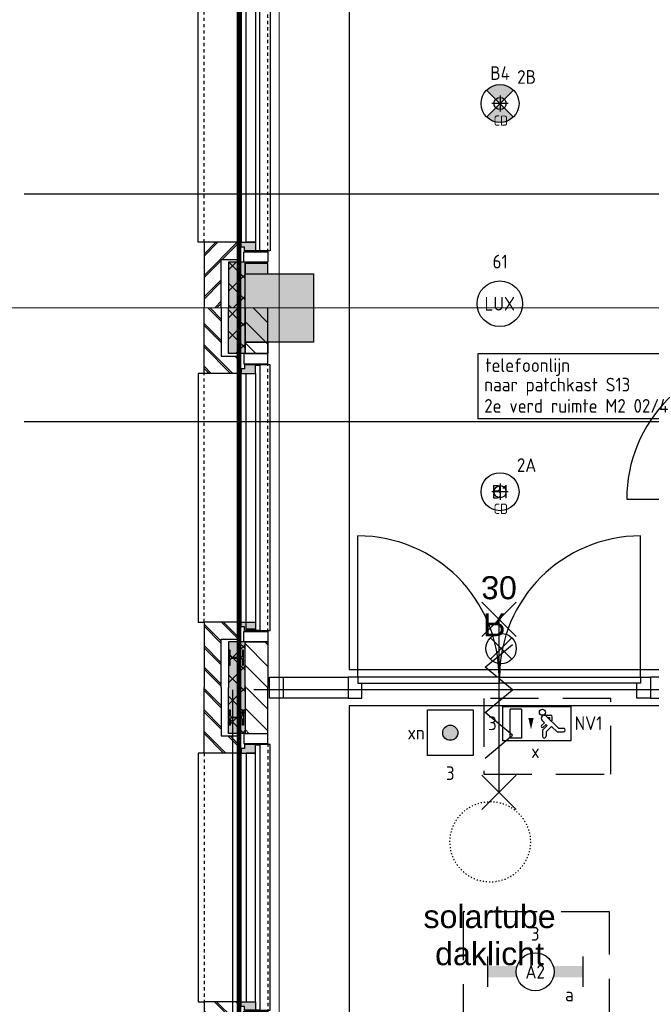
# Model space of a CAD drawing. Header units: millimetres. Extents: x -38032 to 104346, y -31182 to 78566.
# Tile 34 of 213: x 8339 to 12502, y 18488 to 24971. Entities that reach past the tile are written whole.
import ezdxf
from ezdxf.enums import TextEntityAlignment as Align

# ---------------------------------------------------------------- set-up
doc = ezdxf.new("R2010")
doc.units = ezdxf.units.MM
doc.header["$LTSCALE"] = 100
doc.set_wipeout_variables(frame=1)
for name, pattern in [('HIDDEN2', [4.7625, 3.175, -1.5875]), ('PHANTOM', [63.5, 31.75, -6.35, 6.35, -6.35, 6.35, -6.35]), ('STYLE_01', [0.41664, 0.20828, -0.20836]), ('STYLE_05', [0.20828, 0.069425, -0.138855]), ('STYLE_11', [5, 3.888855, -0.416718, 0.277786, -0.416641]), ('STYLE_14', [0.369094, 0.246063, -0.123031])]:
    doc.linetypes.add(name, pattern=pattern)
for name, color, linetype in [('AL$1A---_ALGEMEEN', 8, 'Continuous'), ('AL------_MAATV', 200, 'Continuous'), ('AL------_SPARING', 2, 'Continuous'), ('AM$1A---_ARCERING', 8, 'Continuous'), ('AT$1A---_TEKST100', 8, 'Continuous'), ('BOUWKUNDIG', 8, 'Continuous'), ('EB6511--_ATTRIB', 2, 'Continuous'), ('EL6311--', 3, 'Continuous'), ('EL6311--_meetgegevens LUX-waarden', 3, 'Continuous'), ('el6311--nv', 7, 'Continuous'), ('EL6350--', 3, 'Continuous'), ('EL6441--', 3, 'Continuous'), ('EL6511--', 3, 'Continuous'), ('Kastenscheiding', 4, 'PHANTOM'), ('LICHT_TEXT018', 1, 'Continuous'), ('versterkte strook', 7, 'Continuous'), ('wieland dozen', 3, 'Continuous')]:
    doc.layers.add(name, color=color, linetype=linetype)
doc.layers.add('stramien', color=1, linetype='Continuous', lineweight=9)
doc.styles.add('Arial', font='ARIAL.TTF')
doc.styles.add('BURO-018', font='iso.shx', dxfattribs={"height": 90})
doc.styles.get("Standard").update_dxf_attribs({"font": 'iso.shx'})
pattern_1 = [(135, (0, 0), (70.7107, 70.7107), []), (45, (299.34, -299.34), (70.7107, -70.7107), [])]
pattern_2 = [(45, (0, 0), (70.7107, -70.7107), []), (45, (7.07, -7.07), (70.7107, -70.7107), [])]
pattern_3 = [(45, (0, 0), (70.7107, -70.7107), [])]

# ---------------------------------------------------------------- blocks, each defined once
blk = doc.blocks.new('1115C2J')
at = {"color": 0, "linetype": 'Continuous'}
for p, q in [((-4.5, 5.5), (4.5, 5.5)), ((-4.5, 1), (-4.5, 5.5)), ((4.5, 1), (4.5, 5.5)), ((-2.68, 4.35), (-3.52, 4.35)), ((-1.94, 3.61), (-2.68, 4.35)), ((-1.24, 4.31), (-1.94, 3.61)), ((-1.37, 3.5), (-0.76, 4.11)), ((-1.24, 4.31), (-1.24, 4.91)), ((-0.76, 4.11), (-0.76, 4.91)), ((2, 5.15), (3.5, 5.15)), ((2, 1.35), (2, 5.15)), ((3.5, 5.15), (3.5, 1.35)), ((-2.88, 3.87), (-3.52, 3.87)), ((-1.27, 2.26), (-2.88, 3.87)), ((-1.94, 2.93), (-2.04, 2.83)), ((-2.04, 2.83), (-2.04, 2.34)), ((-1.71, 2.7), (-1.72, 2.7)), ((-1.72, 2.7), (-1.72, 2.46)), ((-1.23, 3.35), (-1.37, 3.5)), ((-0.87, 3.71), (-1.23, 3.35)), ((-0.65, 3.49), (-1.01, 3.13)), ((-0.71, 2.83), (-1.01, 3.13)), ((-0.99, 2.14), (-1.84, 2.14)), ((-1.47, 2.46), (-1.72, 2.46)), ((2, 1.35), (3.5, 1.35)), ((4.5, 1), (-4.5, 1))]:
    blk.add_line(p, q, dxfattribs=at)
blk.add_lwpolyline([(0.75, 4, 0, 0.7, 0), (0.75, 2.5, 0.7, 0.7, 0)], format="xyseb", dxfattribs=at)
blk.add_circle((-0.76, 1.75), 0.4, dxfattribs=at)
for centre, radius, start, end in [((-3.52, 4.11), 0.24, 90, 270), ((-1, 4.91), 0.24, 0, 180), ((-0.99, 2.54), 0.4, 225, 45), ((-0.76, 3.6), 0.16, 315, 135), ((-1.84, 2.34), 0.2, 180, 270)]:
    blk.add_arc(centre, radius, start, end, dxfattribs=at)
at = {"color": 0, "linetype": 'Continuous', "style": 'BURO-018'}
for tag, p in [('E_GKAST', (0, 15.17)), ('E_GROEP', (0, 12.17)), ('E_SGROEP', (4.5, 12.17)), ('E_ARMCODE', (0, 8))]:
    blk.add_attdef(tag, text='', height=1.8, dxfattribs=at).set_placement(p, align=Align.MIDDLE)
at = {"layer": 'EL6350--', "color": 1, "style": 'BURO-018'}
blk.add_text('x', height=1.8, dxfattribs=at).set_placement((-0.38, 6.53))
blk = doc.blocks.new('1115B3A')
at = {"color": 0, "linetype": 'Continuous'}
blk.add_circle((0, 0), 2.5, dxfattribs=at)
at = {"color": 0, "linetype": 'Continuous', "style": 'BURO-018'}
for tag, p in [('E_GKAST', (0, 8)), ('E_GROEP', (0, 5)), ('E_SGROEP', (4.5, 5)), ('E_ARMCODE', (0, 0)), ('E_SLET', (4.5, -1))]:
    blk.add_attdef(tag, text='', height=1.8, dxfattribs=at).set_placement(p, align=Align.MIDDLE)
blk = doc.blocks.new('E00018')
at = {"color": 0, "linetype": 'Continuous'}
for p, q in [((-1.77, -1.77), (1.77, 1.77)), ((1.77, -1.77), (-1.77, 1.77))]:
    blk.add_line(p, q, dxfattribs=at)
at = {"color": 0, "linetype": 'Continuous', "const_width": 2.5}
for points in [[(-0.88, 0.88, -0.198912), (0, 1.25, -0.198912), (0.88, 0.88, -1)], [(-0.88, -0.88, 0.198912), (0, -1.25, 0.198912), (0.88, -0.88, 1)]]:
    blk.add_lwpolyline(points, format="xyb", dxfattribs=at)
blk = doc.blocks.new('1115B3A-NO1')
at = {"color": 0, "linetype": 'Continuous'}
blk.add_circle((0, 0), 2.5, dxfattribs=at)
at = {"color": 0, "zscale": 100}
blk.add_blockref('E00018', (0, 0), dxfattribs=at)
at = {"color": 0, "linetype": 'Continuous', "style": 'BURO-018'}
for tag, p in [('E_GKAST', (0, 8)), ('E_GROEP', (0, 5)), ('E_SGROEP', (4.5, 5)), ('E_ARMCODE', (0, 0)), ('E_SLET', (4.5, -1))]:
    blk.add_attdef(tag, text='', height=1.8, dxfattribs=at).set_placement(p, align=Align.MIDDLE)
blk = doc.blocks.new('1115B6630')
at = {"color": 0}
for p, q in [((-6.3, 2), (-6.3, -2)), ((6.3, 2), (6.3, -2))]:
    blk.add_line(p, q, dxfattribs=at)
at = {"color": 0, "linetype": 'Continuous'}
blk.add_circle((0, 0), 2.5, dxfattribs=at)
at = {"color": 0}
for points in [[(-2.5, 0.75), (-6.3, 0.75), (-2.5, -0.75), (-6.3, -0.75)], [(2.5, 0.75), (6.3, 0.75), (2.5, -0.75), (6.3, -0.75)]]:
    blk.add_solid(points, dxfattribs=at)
at = {"color": 0, "linetype": 'Continuous', "style": 'BURO-018'}
for tag, p in [('E_GKAST', (0, 8)), ('E_GROEP', (0, 5)), ('E_SGROEP', (4.5, 5)), ('E_ARMCODE', (0, 0)), ('E_SLET', (4.5, -3))]:
    blk.add_attdef(tag, text='', height=1.8, dxfattribs=at).set_placement(p, align=Align.MIDDLE)
blk = doc.blocks.new('E00024')
at = {"color": 0, "linetype": 'Continuous'}
for p, q in [((-1.41, 1.59), (1.41, 4.41)), ((-1.41, 4.41), (1.41, 1.59))]:
    blk.add_line(p, q, dxfattribs=at)
blk.add_circle((0, 3), 2, dxfattribs=at)
at = {"color": 0, "linetype": 'Continuous', "style": 'BURO-018'}
blk.add_attdef('E_TEXT1', text='', height=1.8, dxfattribs=at).set_placement((0, 7.5), align=Align.MIDDLE)
at = {"color": 0, "linetype": 'Continuous', "style": 'BURO-018', "flags": 1}
blk.add_attdef('E_MATCODE', (0, 0), '', height=1.8, dxfattribs=at)
blk = doc.blocks.new('Centraaldoos')
at = {"color": 1, "linetype": 'Continuous'}
for p, q in [((-2, 0), (2, 0)), ((0, -2), (0, 2))]:
    blk.add_line(p, q, dxfattribs=at)
at = {"color": 0, "linetype": 'Continuous'}
blk.add_circle((0, 0), 1.5, dxfattribs=at)
at = {"color": 0, "linetype": 'Continuous', "style": 'BURO-018'}
blk.add_attdef('AL_POSNR', text='', height=1.8, dxfattribs=at).set_placement((0, 3), align=Align.CENTER)
at = {"color": 0, "linetype": 'Continuous', "style": 'BURO-018', "flags": 1}
blk.add_attdef('AL_OMS', (0, 0), '', height=1.8, dxfattribs=at)
at = {"layer": 'AL------_MAATV', "style": 'BURO-018'}
blk.add_text('CD', height=2.531, rotation=180, dxfattribs=at).set_placement((1.61, 5.48))
blk = doc.blocks.new('1x4p')
blk.add_hatch(color=0).paths.add_polyline_path([(1, 0, 1), (-1, 0, 1)])
at = {"color": 0}
for p, q in [((-3, -3), (-3, 3)), ((-3, 3), (3, 3)), ((3, 3), (3, -3)), ((3, -3), (-3, -3))]:
    blk.add_line(p, q, dxfattribs=at)
blk.add_circle((0, 0), 1, dxfattribs=at)
at = {"color": 0, "linetype": 'Continuous', "style": 'BURO-018'}
for tag, p in [('E_GKAST', (0, 8)), ('E_GROEP', (0, 5)), ('E_SGROEP', (4.5, 5)), ('E_SLET1', (-4.5, 2)), ('E_SLET2', (4.5, 2))]:
    blk.add_attdef(tag, text='', height=1.8, dxfattribs=at).set_placement(p, align=Align.MIDDLE)
at = {"color": 0, "linetype": 'Continuous', "style": 'BURO-018', "flags": 1}
blk.add_attdef('E_MATCODE', text='', height=1.8, dxfattribs=at).set_placement((0, 0), align=Align.MIDDLE)
blk = doc.blocks.new('zijdetail kozijn 2kops')
at = {"color": 0}
blk.add_wipeout([(-63, 420), (-130, 420), (-130, 262), (-63, 262)], dxfattribs=at).dxf.layer = 'AL$1A---_ALGEMEEN'
at = {"layer": 'AM$1A---_ARCERING', "linetype": 'Continuous', "lineweight": 0}
blk.add_hatch(color=256, dxfattribs=at).paths.add_polyline_path([(-54.2, 338), (-54.2, 366), (-56, 366), (-56, 266), (-31, 266), (-31, 243), (0, 243), (0, 338), (-22, 338)])
at = {"layer": 'AL$1A---_ALGEMEEN', "color": 0}
for points in [[(-63, 420), (-130, 420), (-130, 262), (-63, 262)], [(-54.2, 338), (-54.2, 366), (-56, 366), (-56, 266), (-31, 266), (-31, 243), (0, 243), (0, 338), (-22, 338)]]:
    blk.add_lwpolyline(points, close=True, dxfattribs=at)
blk = doc.blocks.new('31x_alu-2e-mk106a2-p')
at = {"layer": 'AM$1A---_ARCERING', "linetype": 'Continuous', "lineweight": 0}
for points in [[(-270, 1767), (-160, 1767), (-160, 2068.5), (-270, 2068.5)], [(-270, -130), (-160, -130), (-160, -431.5), (-270, -431.5)]]:
    blk.add_hatch(color=256, dxfattribs=at).paths.add_polyline_path(points)
at = {"layer": 'AM$1A---_ARCERING', "linetype": 'Continuous', "lineweight": 5}
h = blk.add_hatch(dxfattribs=at)
h.set_pattern_fill('ISOLATIE', color=256, style=0, pattern_type=2)
h.set_pattern_definition(pattern_1)
h.paths.add_polyline_path([(-270, 1767), (-160, 1767), (-160, 2068.5), (-270, 2068.5)])
h = blk.add_hatch(dxfattribs=at)
h.set_pattern_fill('ISOLATIE', color=256, style=0, pattern_type=2)
h.set_pattern_definition(pattern_1)
h.paths.add_polyline_path([(-270, -130), (-160, -130), (-160, -431.5), (-270, -431.5)])
at = {"layer": 'AL$1A---_ALGEMEEN', "color": 0}
for p, q in [((-270, 2068.5), (-270, 1767)), ((-270, -431.5), (-270, -130))]:
    blk.add_line(p, q, dxfattribs=at)
at = {"layer": 'AL$1A---_ALGEMEEN', "color": 0, "linetype": 'STYLE_01'}
blk.add_line((0, 1637), (0, 0), dxfattribs=at)
at = {"layer": 'AL$1A---_ALGEMEEN', "color": 0, "flags": 128}
for points in [[(-270, 1767), (-160, 1767), (-160, 2068.5)], [(-270, -130), (-160, -130), (-160, -431.5)]]:
    blk.add_lwpolyline(points, dxfattribs=at)
at = {"color": 0}
blk.add_wipeout([(-276, 1637), (-276, 0), (-338, 0), (-338, 1637)], dxfattribs=at).dxf.layer = 'AL$1A---_ALGEMEEN'
at = {"layer": 'AL$1A---_ALGEMEEN', "color": 0}
blk.add_lwpolyline([(-276, 1637), (-276, 0), (-338, 0), (-338, 1637)], close=True, dxfattribs=at)
at = {"layer": 'AL$1A---_ALGEMEEN', "color": 0, "xscale": -1, "rotation": 90}
blk.add_blockref('zijdetail kozijn 2kops', (0, 1637), dxfattribs=at)
at = {"layer": 'AL$1A---_ALGEMEEN', "color": 0, "linetype": 'STYLE_01'}
blk.add_line((-420, 1700), (-420, -63), dxfattribs=at)
at = {"layer": 'AL$1A---_ALGEMEEN', "color": 0}
for points in [[(-435, 1693), (-366, 1693), (-366, -56), (-435, -56)], [(-243, 1637), (40, 1637), (40, 0), (-243, 0)]]:
    blk.add_lwpolyline(points, close=True, dxfattribs=at)
at = {"color": 0}
for points in [[(-238, 1750), (-238, 1637), (0, 1637), (0, 2068.5), (-113, 2068.5), (-113, 1750)], [(-238, -113), (-238, 0), (0, 0), (0, -431.5), (-113, -431.5), (-113, -113)]]:
    blk.add_wipeout(points, dxfattribs=at).dxf.layer = 'AL$1A---_ALGEMEEN'
at = {"layer": 'AM$1A---_ARCERING', "linetype": 'Continuous', "lineweight": 5}
h = blk.add_hatch(dxfattribs=at)
h.set_pattern_fill('BAKSTEEN', color=256, style=0, pattern_type=2)
h.set_pattern_definition(pattern_2)
h.paths.add_polyline_path([(-238, 1750), (-238, 1637), (0, 1637), (0, 2068.5), (-113, 2068.5), (-113, 1750)])
h = blk.add_hatch(dxfattribs=at)
h.set_pattern_fill('BAKSTEEN', color=256, style=0, pattern_type=2)
h.set_pattern_definition(pattern_2)
h.paths.add_polyline_path([(-238, -113), (-238, 0), (0, 0), (0, -431.5), (-113, -431.5), (-113, -113)])
at = {"layer": 'AL$1A---_ALGEMEEN', "color": 0, "flags": 128}
for points in [[(-238, 1750), (-238, 1637), (0, 1637), (0, 2068.5)], [(-113, 2068.5), (-113, 1750), (-238, 1750)], [(-238, -113), (-238, 0), (0, 0), (0, -431.5)], [(-113, -431.5), (-113, -113), (-238, -113)]]:
    blk.add_lwpolyline(points, dxfattribs=at)
at = {"layer": 'AL$1A---_ALGEMEEN', "color": 0, "rotation": 90}
blk.add_blockref('zijdetail kozijn 2kops', (0, 0), dxfattribs=at)
blk = doc.blocks.new('solatube 530 gestip.')
at = {"layer": 'AL$1A---_ALGEMEEN', "color": 0, "linetype": 'STYLE_05'}
blk.add_circle((0, 0), 265, dxfattribs=at)
blk = doc.blocks.new('Group-63')
at = {"layer": 'AT$1A---_TEKST100', "insert": (-44925, -9431.9), "char_height": 151.525, "attachment_point": 2, "line_spacing_factor": 0.967741, "style": 'Arial'}
blk.add_mtext('{\\C256;\\lsolartube\\Pdaklicht}', dxfattribs=at)
blk = doc.blocks.new('Group-64')
at = {"layer": 'AL$1A---_ALGEMEEN', "color": 0}
for name, p in [('Group-63', (0, 0)), ('solatube 530 gestip.', (-44921, -9016))]:
    blk.add_blockref(name, p, dxfattribs=at)
blk = doc.blocks.new('HEA 100')
at = {"layer": 'AM$1A---_ARCERING', "linetype": 'Continuous', "lineweight": 0}
h = blk.add_hatch(color=256, dxfattribs=at)
edge = h.paths.add_edge_path()
edge.add_arc((14.5, -28), 12, 180, 270)
edge.add_line((14.5, -40), (50, -40))
edge.add_line((50, -40), (50, -48))
edge.add_line((50, -48), (-50, -48))
edge.add_line((-50, -48), (-50, -40))
edge.add_line((-50, -40), (-14.5, -40))
edge.add_arc((-14.5, -28), 12, 270, 360)
edge.add_line((-2.5, -28), (-2.5, 28))
edge.add_arc((-14.5, 28), 12, 0, 90)
edge.add_line((-14.5, 40), (-50, 40))
edge.add_line((-50, 40), (-50, 48))
edge.add_line((-50, 48), (50, 48))
edge.add_line((50, 48), (50, 40))
edge.add_line((50, 40), (14.5, 40))
edge.add_arc((14.5, 28), 12, 90, 180)
edge.add_line((2.5, 28), (2.5, -28))
at = {"layer": 'AL$1A---_ALGEMEEN', "color": 0, "flags": 128}
blk.add_lwpolyline([(2.5, -28, 0.414214), (14.5, -40), (50, -40), (50, -48), (-50, -48), (-50, -40), (-14.5, -40, 0.414214), (-2.5, -28), (-2.5, 28, 0.414214), (-14.5, 40), (-50, 40), (-50, 48), (50, 48), (50, 40), (14.5, 40, 0.414214), (2.5, 28)], format="xyb", close=True, dxfattribs=at)
blk = doc.blocks.new('31x_alu-2e-mk106a1-p')
at = {"layer": 'AM$1A---_ARCERING', "linetype": 'Continuous', "lineweight": 0}
for points in [[(-270, 1767), (-160, 1767), (-160, 2068.5), (-270, 2068.5)], [(-270, -130), (-160, -130), (-160, -431.5), (-270, -431.5)]]:
    blk.add_hatch(color=256, dxfattribs=at).paths.add_polyline_path(points)
at = {"layer": 'AM$1A---_ARCERING', "linetype": 'Continuous', "lineweight": 5}
h = blk.add_hatch(dxfattribs=at)
h.set_pattern_fill('ISOLATIE', color=256, style=0, pattern_type=2)
h.set_pattern_definition(pattern_1)
h.paths.add_polyline_path([(-270, 1767), (-160, 1767), (-160, 2068.5), (-270, 2068.5)])
h = blk.add_hatch(dxfattribs=at)
h.set_pattern_fill('ISOLATIE', color=256, style=0, pattern_type=2)
h.set_pattern_definition(pattern_1)
h.paths.add_polyline_path([(-270, -130), (-160, -130), (-160, -431.5), (-270, -431.5)])
at = {"layer": 'AL$1A---_ALGEMEEN', "color": 0}
for p, q in [((-270, 2068.5), (-270, 1767)), ((-270, -431.5), (-270, -130))]:
    blk.add_line(p, q, dxfattribs=at)
at = {"layer": 'AL$1A---_ALGEMEEN', "color": 0, "linetype": 'STYLE_01'}
blk.add_line((0, 1637), (0, 0), dxfattribs=at)
at = {"layer": 'AL$1A---_ALGEMEEN', "color": 0, "flags": 128}
for points in [[(-270, 1767), (-160, 1767), (-160, 2068.5)], [(-270, -130), (-160, -130), (-160, -431.5)]]:
    blk.add_lwpolyline(points, dxfattribs=at)
at = {"color": 0}
blk.add_wipeout([(-276, 1637), (-276, 0), (-338, 0), (-338, 1637)], dxfattribs=at).dxf.layer = 'AL$1A---_ALGEMEEN'
at = {"layer": 'AL$1A---_ALGEMEEN', "color": 0}
blk.add_lwpolyline([(-276, 1637), (-276, 0), (-338, 0), (-338, 1637)], close=True, dxfattribs=at)
at = {"layer": 'AL$1A---_ALGEMEEN', "color": 0, "xscale": -1, "rotation": 90}
blk.add_blockref('zijdetail kozijn 2kops', (0, 1637), dxfattribs=at)
at = {"layer": 'AL$1A---_ALGEMEEN', "color": 0, "linetype": 'STYLE_01'}
blk.add_line((-420, 1700), (-420, -63), dxfattribs=at)
at = {"layer": 'AL$1A---_ALGEMEEN', "color": 0}
for points in [[(-435, 1693), (-366, 1693), (-366, -56), (-435, -56)], [(-243, 1637), (40, 1637), (40, 0), (-243, 0)]]:
    blk.add_lwpolyline(points, close=True, dxfattribs=at)
at = {"color": 0}
for points in [[(-238, 1750), (-238, 1637), (0, 1637), (0, 2068.5), (-113, 2068.5), (-113, 1750)], [(-238, -113), (-238, 0), (0, 0), (0, -431.5), (-113, -431.5), (-113, -113)]]:
    blk.add_wipeout(points, dxfattribs=at).dxf.layer = 'AL$1A---_ALGEMEEN'
at = {"layer": 'AM$1A---_ARCERING', "linetype": 'Continuous', "lineweight": 5}
h = blk.add_hatch(dxfattribs=at)
h.set_pattern_fill('BAKSTEEN', color=256, style=0, pattern_type=2)
h.set_pattern_definition(pattern_2)
h.paths.add_polyline_path([(-238, 1750), (-238, 1637), (0, 1637), (0, 2068.5), (-113, 2068.5), (-113, 1750)])
h = blk.add_hatch(dxfattribs=at)
h.set_pattern_fill('BAKSTEEN', color=256, style=0, pattern_type=2)
h.set_pattern_definition(pattern_2)
h.paths.add_polyline_path([(-238, -113), (-238, 0), (0, 0), (0, -431.5), (-113, -431.5), (-113, -113)])
at = {"layer": 'AL$1A---_ALGEMEEN', "color": 0, "flags": 128}
for points in [[(-238, 1750), (-238, 1637), (0, 1637), (0, 2068.5)], [(-113, 2068.5), (-113, 1750), (-238, 1750)], [(-238, -113), (-238, 0), (0, 0), (0, -431.5)], [(-113, -431.5), (-113, -113), (-238, -113)]]:
    blk.add_lwpolyline(points, dxfattribs=at)
at = {"layer": 'AL$1A---_ALGEMEEN', "color": 0, "xscale": -1, "rotation": 90}
blk.add_blockref('HEA 100', (-212, 1872), dxfattribs=at)
at = {"layer": 'AL$1A---_ALGEMEEN', "color": 0, "rotation": 90}
blk.add_blockref('HEA 100', (-212, -235), dxfattribs=at)
at = {"color": 0}
for points in [[(-420, 2068.5), (-270, 2068.5), (-270, 2003.6), (-270, 1767), (-420, 1767), (-420, 1969.8)], [(-420, -431.5), (-270, -431.5), (-270, -366.6), (-270, -130), (-420, -130), (-420, -332.8)]]:
    blk.add_wipeout(points, dxfattribs=at).dxf.layer = 'AL$1A---_ALGEMEEN'
at = {"layer": 'AM$1A---_ARCERING', "linetype": 'Continuous', "lineweight": 5}
h = blk.add_hatch(dxfattribs=at)
h.set_pattern_fill('KALKZANDSTEEN', color=256, style=0, pattern_type=2)
h.set_pattern_definition(pattern_3)
h.paths.add_polyline_path([(-420, 2068.5), (-270, 2068.5), (-270, 2003.6), (-270, 1767), (-420, 1767), (-420, 1969.8)])
h = blk.add_hatch(dxfattribs=at)
h.set_pattern_fill('KALKZANDSTEEN', color=256, style=0, pattern_type=2)
h.set_pattern_definition(pattern_3)
h.paths.add_polyline_path([(-420, -431.5), (-270, -431.5), (-270, -366.6), (-270, -130), (-420, -130), (-420, -332.8)])
at = {"layer": 'AL$1A---_ALGEMEEN', "color": 0, "flags": 128}
for points in [[(-270, 2068.5), (-270, 2003.6), (-270, 1767), (-420, 1767), (-420, 1969.8), (-420, 2068.5)], [(-270, -431.5), (-270, -366.6), (-270, -130), (-420, -130), (-420, -332.8), (-420, -431.5)]]:
    blk.add_lwpolyline(points, dxfattribs=at)
at = {"layer": 'AL$1A---_ALGEMEEN', "color": 0, "rotation": 90}
blk.add_blockref('zijdetail kozijn 2kops', (0, 0), dxfattribs=at)
blk = doc.blocks.new('31x_alu-2e-mk106a3-p')
at = {"layer": 'AM$1A---_ARCERING', "linetype": 'Continuous', "lineweight": 0}
blk.add_hatch(color=256, dxfattribs=at).paths.add_polyline_path([(-270, -130), (-160, -130), (-160, -431.5), (-270, -431.5)])
at = {"layer": 'AM$1A---_ARCERING', "linetype": 'Continuous', "lineweight": 5}
h = blk.add_hatch(dxfattribs=at)
h.set_pattern_fill('ISOLATIE', color=256, style=0, pattern_type=2)
h.set_pattern_definition(pattern_1)
h.paths.add_polyline_path([(-270, -130), (-160, -130), (-160, -431.5), (-270, -431.5)])
at = {"layer": 'AL$1A---_ALGEMEEN', "color": 0, "linetype": 'STYLE_01'}
blk.add_line((0, 0), (0, 1637), dxfattribs=at)
at = {"layer": 'AL$1A---_ALGEMEEN', "color": 0}
blk.add_line((-270, -431.5), (-270, -130), dxfattribs=at)
at = {"layer": 'AL$1A---_ALGEMEEN', "color": 0, "flags": 128}
blk.add_lwpolyline([(-270, -130), (-160, -130), (-160, -431.5)], dxfattribs=at)
at = {"color": 0}
blk.add_wipeout([(-276, -46), (-276, 1637), (-338, 1637), (-338, -46)], dxfattribs=at).dxf.layer = 'AL$1A---_ALGEMEEN'
at = {"layer": 'AL$1A---_ALGEMEEN', "color": 0}
blk.add_lwpolyline([(-276, -46), (-276, 1637), (-338, 1637), (-338, -46)], close=True, dxfattribs=at)
at = {"layer": 'AL$1A---_ALGEMEEN', "color": 0, "xscale": -1, "rotation": 90}
blk.add_blockref('zijdetail kozijn 2kops', (0, 1637), dxfattribs=at)
at = {"layer": 'AM$1A---_ARCERING', "linetype": 'Continuous', "lineweight": 0}
blk.add_hatch(color=256, dxfattribs=at).paths.add_polyline_path([(-270, 1767), (-160, 1767), (-160, 2068.5), (-270, 2068.5)])
at = {"layer": 'AM$1A---_ARCERING', "linetype": 'Continuous', "lineweight": 5}
h = blk.add_hatch(dxfattribs=at)
h.set_pattern_fill('ISOLATIE', color=256, style=0, pattern_type=2)
h.set_pattern_definition(pattern_1)
h.paths.add_polyline_path([(-270, 1767), (-160, 1767), (-160, 2068.5), (-270, 2068.5)])
at = {"layer": 'AL$1A---_ALGEMEEN', "color": 0}
blk.add_line((-270, 2068.5), (-270, 1767), dxfattribs=at)
at = {"layer": 'AL$1A---_ALGEMEEN', "color": 0, "linetype": 'STYLE_01'}
blk.add_line((-420, -63), (-420, 1700), dxfattribs=at)
at = {"layer": 'AL$1A---_ALGEMEEN', "color": 0, "flags": 128}
blk.add_lwpolyline([(-270, 1767), (-160, 1767), (-160, 2068.5)], dxfattribs=at)
at = {"layer": 'AL$1A---_ALGEMEEN', "color": 0}
for points in [[(-435, 1693), (-366, 1693), (-366, -56), (-435, -56)], [(-243, 1637), (40, 1637), (40, 0), (-243, 0)]]:
    blk.add_lwpolyline(points, close=True, dxfattribs=at)
at = {"color": 0}
for points in [[(-238, 1750), (-238, 1637), (0, 1637), (0, 2068.5), (-113, 2068.5), (-113, 1750)], [(-238, -113), (-238, 0), (0, 0), (0, -431.5), (-113, -431.5), (-113, -113)]]:
    blk.add_wipeout(points, dxfattribs=at).dxf.layer = 'AL$1A---_ALGEMEEN'
at = {"layer": 'AM$1A---_ARCERING', "linetype": 'Continuous', "lineweight": 5}
h = blk.add_hatch(dxfattribs=at)
h.set_pattern_fill('BAKSTEEN', color=256, style=0, pattern_type=2)
h.set_pattern_definition(pattern_2)
h.paths.add_polyline_path([(-238, 1750), (-238, 1637), (0, 1637), (0, 2068.5), (-113, 2068.5), (-113, 1750)])
h = blk.add_hatch(dxfattribs=at)
h.set_pattern_fill('BAKSTEEN', color=256, style=0, pattern_type=2)
h.set_pattern_definition(pattern_2)
h.paths.add_polyline_path([(-238, -113), (-238, 0), (0, 0), (0, -431.5), (-113, -431.5), (-113, -113)])
at = {"layer": 'AL$1A---_ALGEMEEN', "color": 0, "flags": 128}
for points in [[(-238, 1750), (-238, 1637), (0, 1637), (0, 2068.5)], [(-113, 2068.5), (-113, 1750), (-238, 1750)], [(-238, -113), (-238, 0), (0, 0), (0, -431.5)], [(-113, -431.5), (-113, -113), (-238, -113)]]:
    blk.add_lwpolyline(points, dxfattribs=at)
at = {"layer": 'AL$1A---_ALGEMEEN', "color": 0, "rotation": 90}
blk.add_blockref('HEA 100', (-212, -235), dxfattribs=at)
at = {"color": 0}
for points in [[(-420, 2068.5), (-270, 2068.5), (-270, 2003.6), (-270, 1767), (-420, 1767), (-420, 1969.8)], [(-420, -431.5), (-270, -431.5), (-270, -366.6), (-270, -130), (-420, -130), (-420, -332.8)]]:
    blk.add_wipeout(points, dxfattribs=at).dxf.layer = 'AL$1A---_ALGEMEEN'
at = {"layer": 'AM$1A---_ARCERING', "linetype": 'Continuous', "lineweight": 5}
h = blk.add_hatch(dxfattribs=at)
h.set_pattern_fill('KALKZANDSTEEN', color=256, style=0, pattern_type=2)
h.set_pattern_definition(pattern_3)
h.paths.add_polyline_path([(-420, 2068.5), (-270, 2068.5), (-270, 2003.6), (-270, 1767), (-420, 1767), (-420, 1969.8)])
h = blk.add_hatch(dxfattribs=at)
h.set_pattern_fill('KALKZANDSTEEN', color=256, style=0, pattern_type=2)
h.set_pattern_definition(pattern_3)
h.paths.add_polyline_path([(-420, -431.5), (-270, -431.5), (-270, -366.6), (-270, -130), (-420, -130), (-420, -332.8)])
at = {"layer": 'AL$1A---_ALGEMEEN', "color": 0, "flags": 128}
for points in [[(-270, 2068.5), (-270, 2003.6), (-270, 1767), (-420, 1767), (-420, 1969.8), (-420, 2068.5)], [(-270, -431.5), (-270, -366.6), (-270, -130), (-420, -130), (-420, -332.8), (-420, -431.5)]]:
    blk.add_lwpolyline(points, dxfattribs=at)
at = {"layer": 'AL$1A---_ALGEMEEN', "color": 0, "rotation": 90}
blk.add_blockref('zijdetail kozijn 2kops', (0, 0), dxfattribs=at)
blk = doc.blocks.new('Group-71')
at = {"layer": 'AL$1A---_ALGEMEEN', "color": 0}
for p, q in [((-97.5, 382.003125), (127.5, 157.003125)), ((-97.5, 157.003125), (127.5, 382.003125))]:
    blk.add_line(p, q, dxfattribs=at)
at = {"layer": 'AL$1A---_ALGEMEEN', "color": 0, "flags": 1}
blk.add_attdef('B60_30', (-97.5, 157.003125), '', height=0.2, dxfattribs=at)
blk = doc.blocks.new('Group-72')
at = {"layer": 'AL$1A---_ALGEMEEN', "color": 0}
for p, q in [((-97.5, -757.809375), (127.5, -982.809375)), ((-97.5, -982.809375), (127.5, -757.809375))]:
    blk.add_line(p, q, dxfattribs=at)
at = {"layer": 'AL$1A---_ALGEMEEN', "color": 0, "flags": 1}
blk.add_attdef('B60_30', (-97.5, -982.809375), '', height=0.2, dxfattribs=at)
blk = doc.blocks.new('wbdbo 30 zelfsl')
at = {"layer": 'AL$1A---_ALGEMEEN', "color": 0}
blk.add_line((15, -870.3), (15, 269.5), dxfattribs=at)
blk.add_lwpolyline([(-75, 45.3), (105, -106.5), (-75, -256.1), (105, -405.7), (-75, -555.2), (105, -704.7)], dxfattribs=at)
for name in ['Group-71', 'Group-72']:
    blk.add_blockref(name, (0, 0), dxfattribs=at)
at = {"layer": 'AT$1A---_TEKST100', "style": 'Arial'}
for s, p in [('R ', (15, -955.7)), ('30', (15, -1199.2))]:
    blk.add_text(s, height=151.52, dxfattribs=at).set_placement(p, align=Align.BOTTOM_CENTER)
blk = doc.blocks.new('32x_hout-mk 819-p')
at = {"color": 0}
for points in [[(529.5, -139), (10.8, -139), (10.8, 0), (529.5, 0)], [(2522.5, -139), (3051.1, -139), (3051.1, 0), (2522.5, 0)]]:
    blk.add_wipeout(points, dxfattribs=at).dxf.layer = 'AL$1A---_ALGEMEEN'
at = {"layer": 'AL$1A---_ALGEMEEN', "color": 0}
for points in [[(529.5, -139), (10.8, -139), (10.8, 0), (529.5, 0)], [(2522.5, -139), (3051.1, -139), (3051.1, 0), (2522.5, 0)]]:
    blk.add_lwpolyline(points, close=True, dxfattribs=at)
at = {"color": 0}
for points in [[(10.8, 0), (100.8, 0), (100.8, -139), (10.8, -139)], [(619.5, 0), (529.5, 0), (529.5, -139), (619.5, -139)], [(2432.5, 0), (2522.5, 0), (2522.5, -139), (2432.5, -139)], [(2960.8, 0), (3050.8, 0), (3050.8, -139), (2960.8, -139)]]:
    blk.add_wipeout(points, dxfattribs=at).dxf.layer = 'AL$1A---_ALGEMEEN'
at = {"layer": 'AL$1A---_ALGEMEEN', "color": 0}
for points in [[(10.8, 0), (100.8, 0), (100.8, -139), (10.8, -139)], [(619.5, 0), (529.5, 0), (529.5, -139), (619.5, -139)], [(2432.5, 0), (2522.5, 0), (2522.5, -139), (2432.5, -139)], [(2960.8, 0), (3050.8, 0), (3050.8, -139), (2960.8, -139)]]:
    blk.add_lwpolyline(points, close=True, dxfattribs=at)
at = {"color": 0}
blk.add_wipeout([(1527.5, 0), (2457.5, 0), (2457.5, -40), (1527.5, -40)], dxfattribs=at).dxf.layer = 'AL$1A---_ALGEMEEN'
at = {"layer": 'AL$1A---_ALGEMEEN', "color": 0}
blk.add_line((2457.5, -1.1), (2457.5, 928.9), dxfattribs=at)
blk.add_lwpolyline([(1527.5, 0), (2457.5, 0), (2457.5, -40), (1527.5, -40)], close=True, dxfattribs=at)
blk.add_arc((2457.5, -1.1), 930, 90, 179.93126, dxfattribs=at)
at = {"layer": 'AL$1A---_ALGEMEEN', "color": 0, "xscale": -1, "rotation": 180}
blk.add_blockref('wbdbo 30 zelfsl', (1508.9, -490.1), dxfattribs=at)
at = {"color": 0}
blk.add_wipeout([(1524.5, 0), (594.5, 0), (594.5, -40), (1524.5, -40)], dxfattribs=at).dxf.layer = 'AL$1A---_ALGEMEEN'
at = {"layer": 'AL$1A---_ALGEMEEN', "color": 0}
blk.add_line((594.5, -1.1), (594.5, 928.9), dxfattribs=at)
blk.add_lwpolyline([(1524.5, 0), (594.5, 0), (594.5, -40), (1524.5, -40)], close=True, dxfattribs=at)
blk.add_arc((594.5, -1.1), 930, 0.06874, 90, dxfattribs=at)
blk = doc.blocks.new('kolom 450')
at = {"layer": 'AM$1A---_ARCERING', "linetype": 'Continuous', "lineweight": 0}
blk.add_hatch(color=256, dxfattribs=at).paths.add_polyline_path([(-225, 225), (225, 225), (225, -225), (-225, -225)])
at = {"layer": 'AL$1A---_ALGEMEEN', "color": 0}
blk.add_lwpolyline([(-225, 225), (225, 225), (225, -225), (-225, -225)], close=True, dxfattribs=at)
blk = doc.blocks.new('V_gg2000')
at = {"layer": 'AL$1A---_ALGEMEEN', "color": 0}
blk.add_lwpolyline([(-1000, 0), (1000, 0), (1000, -25), (-1000, -25)], close=True, dxfattribs=at)
blk = doc.blocks.new('A0FRONT1160')
at = {"layer": 'AL$1A---_ALGEMEEN', "color": 0}
for p, q in [((-580, 0), (-580, -50)), ((-488, 0), (-580, 0)), ((-488, 0), (-488, -1.5)), ((454, -1.5), (454, 0)), ((580, 0), (454, 0)), ((580, -50), (580, 0)), ((-580, -50), (580, -50)), ((-578, -1.5), (-578, -48)), ((578, -1.5), (-578, -1.5)), ((-578, -48), (-533.3, -48)), ((-502.5, -12.3), (-531.8, -47.3)), ((-500.9, -13.6), (-530.3, -48.6)), ((-502, -11), (-502, -1.5)), ((-500, -11), (-500, -1.5)), ((-499.4, -16.1), (-450.6, -33.9)), ((-486.3, -20.9), (-463.7, -29.1)), ((-483.9, -49.4), (-466.1, -0.6)), ((377.2, -361.8), (-483.6, -48.5)), ((-470.9, -13.7), (-479.1, -36.3)), ((-466.4, -1.5), (394.3, -314.8)), ((450, -46), (450, -5.5)), ((452, -46), (452, -6.5)), ((454, -48), (578, -48)), ((470, -3.5), (455, -3.5)), ((470, -3.5), (470, -1.5)), ((578, -48), (578, -1.5)), ((398.1, -316.2), (381.7, -361.3)), ((399.9, -316.9), (383.5, -362)), ((398.1, -316.2), (399.9, -316.9)), ((324.8, -348), (309.7, -396.7)), ((326.5, -343.3), (324.8, -348)), ((362.3, -361.7), (342.6, -408.6)), ((362.3, -361.7), (364.1, -357)), ((384, -366.4), (394.4, -370.2)), ((384.7, -364.5), (395.1, -368.3)), ((395.1, -368.3), (394.4, -370.2))]:
    blk.add_line(p, q, dxfattribs=at)
for centre, radius, start, end in [((-475, -25), 25, 70, 250), ((-533.3, -46), 2, 270, 320), ((-533.3, -46), 4, 270, 320), ((-504, -11), 2, 320, 360), ((-504, -11), 4, 320, 360), ((454, -5.5), 4, 90, 180), ((454, -46), 4, 180, 270), ((455, -6.5), 3, 90, 180), ((454, -46), 2, 180, 270), ((392.9, -318.6), 4, 340, 70), ((378.6, -358), 4, 250, 340), ((385.4, -362.6), 4, 160, 250), ((385.4, -362.6), 2, 160, 250), ((326.4, -401.8), 17.5, 162.83784, 337.16216)]:
    blk.add_arc(centre, radius, start, end, dxfattribs=at)
blk = doc.blocks.new('V_gg1160')
at = {"layer": 'AL$1A---_ALGEMEEN', "color": 0}
blk.add_lwpolyline([(-580, 0), (580, 0), (580, -25), (-580, -25)], close=True, dxfattribs=at)
blk = doc.blocks.new('A-ELPIL')
at = {"layer": 'AL$1A---_ALGEMEEN', "color": 0}
for p, q in [((-73, 7), (-26, 100.9)), ((-64, 2.5), (-29, 72.7)), ((-29, 72.7), (16, -99.9)), ((-26, 100.9), (18.9, -71.6)), ((-73, 7), (-64, 2.5)), ((73.3, 25.9), (30.2, -15.3)), ((73.3, 25.9), (66.1, -33.3)), ((16, -99.9), (52.6, -26.6)), ((18.9, -71.6), (43.7, -22.1)), ((30.2, -15.3), (66.1, -33.3))]:
    blk.add_line(p, q, dxfattribs=at)
blk = doc.blocks.new('1000x1980')
at = {"layer": 'AL$1A---_ALGEMEEN', "color": 0}
for p, q in [((1050, 0), (-1050, 0)), ((-1050, -1.5), (-1050, 0)), ((1050, -215), (1050, 0)), ((-1050, -215), (-1050, -1.5)), ((-1050, -215), (-1050, -4)), ((-1050, -212), (-1050, -4.5)), ((-1000, -215), (-1050, -215)), ((-1000, -1348), (-1000, -215)), ((-1000, -243), (1000, -243)), ((1000, -1348), (1000, -215)), ((1050, -215), (1000, -215)), ((1000, -238.5), (1000, -216.5)), ((1000, -242), (1000, -217)), ((1005, -215), (1047, -215)), ((-980, -1326.5), (-980, -261.5)), ((980, -261.5), (-980, -261.5)), ((-333, -341.5), (-333, -261.5)), ((333, -341.5), (333, -261.5)), ((980, -1326.5), (980, -261.5)), ((980, -341.5), (-980, -341.5)), ((-922, -341.5), (-925.9, -356)), ((-925.9, -356), (-774.7, -396.5)), ((-922, -341.5), (-772.8, -381.5)), ((772.8, -381.5), (-772.8, -381.5)), ((922, -341.5), (772.8, -381.5)), ((925.9, -356), (774.7, -396.5)), ((922, -341.5), (925.9, -356)), ((774.7, -396.5), (-774.7, -396.5)), ((1000, -1348), (-1000, -1348)), ((980, -1326.5), (-980, -1326.5))]:
    blk.add_line(p, q, dxfattribs=at)
for centre in [(-200, -311.5), (-100, -311.5), (0, -311.5), (100, -311.5), (200, -311.5)]:
    blk.add_circle(centre, 20, dxfattribs=at)
blk = doc.blocks.new('Well-for-1000x1980')
at = {"layer": 'AL$1A---_ALGEMEEN', "color": 0, "linetype": 'STYLE_14'}
for p, q in [((-1065, 0), (1065, 0)), ((-1065, -1405), (-1065, 0)), ((1065, 0), (1065, -1405)), ((-1065, -1405), (1065, -1405))]:
    blk.add_line(p, q, dxfattribs=at)
blk = doc.blocks.new('Group-4')
at = {"layer": 'AL$1A---_ALGEMEEN', "color": 0}
for p, q in [((-84.4, 511.8), (84.4, 343.1)), ((-84.4, 343.1), (84.4, 511.8))]:
    blk.add_line(p, q, dxfattribs=at)
at = {"layer": 'AL$1A---_ALGEMEEN', "color": 0, "flags": 1}
blk.add_attdef('B60_30', (-84.4, 343.1), '', height=0.2, dxfattribs=at)
blk = doc.blocks.new('Group-5')
at = {"layer": 'AL$1A---_ALGEMEEN', "color": 0}
for p, q in [((-84.4, -343.1), (84.4, -511.8)), ((-84.4, -511.8), (84.4, -343.1))]:
    blk.add_line(p, q, dxfattribs=at)
at = {"layer": 'AL$1A---_ALGEMEEN', "color": 0, "flags": 1}
blk.add_attdef('B60_30', (-84.4, -511.8), '', height=0.2, dxfattribs=at)
blk = doc.blocks.new('65-wbdbo 30 zelfsl')
at = {"layer": 'AL$1A---_ALGEMEEN', "color": 0}
blk.add_line((0, -427.4), (0, 427.4), dxfattribs=at)
blk.add_lwpolyline([(-67.5, 259.3), (67.5, 145.4), (-67.5, 33.3), (67.5, -78.9), (-67.5, -191.1), (67.5, -303.2)], dxfattribs=at)
for name in ['Group-4', 'Group-5']:
    blk.add_blockref(name, (0, 0), dxfattribs=at)
at = {"layer": 'AT$1A---_TEKST100', "style": 'Arial'}
blk.add_text('B 30', height=151.52, dxfattribs=at).set_placement((24.8, 692.8), align=Align.TOP_CENTER)
blk = doc.blocks.new('Group-155')
at = {"layer": 'AL$1A---_ALGEMEEN', "color": 0, "flags": 128}
blk.add_lwpolyline([(-43086, -5824.6, 0.414214), (-44021.4, -6760), (-43086, -6760), (-43086, -5824.6)], format="xyb", close=True, dxfattribs=at)
at = {"layer": 'AL$1A---_ALGEMEEN', "color": 0}
for name, p in [('Well-for-1000x1980', (-42061, -5475)), ('1000x1980', (-42061, -5490)), ('A-ELPIL', (-43010.8, -5611.1)), ('V_gg2000', (-42061, -6838))]:
    blk.add_blockref(name, p, dxfattribs=at)
at = {"layer": 'AL$1A---_ALGEMEEN', "color": 0, "xscale": -1, "rotation": 270}
for name, p in [('A0FRONT1160', (-43061, -6285)), ('65-wbdbo 30 zelfsl', (-43088.2, -6292.3))]:
    blk.add_blockref(name, p, dxfattribs=at)
at = {"layer": 'AL$1A---_ALGEMEEN', "color": 0, "rotation": 90}
blk.add_blockref('V_gg1160', (-41061, -6285), dxfattribs=at)
blk = doc.blocks.new('200254 W 212 3 04-12-2007')
at = {"layer": 'AL$1A---_ALGEMEEN'}
for name in ['Group-64', 'Group-155']:
    blk.add_blockref(name, (20163, 3587.4), dxfattribs=at)
at = {"layer": 'AL$1A---_ALGEMEEN', "rotation": 180}
blk.add_blockref('31x_alu-2e-mk106a2-p', (-26643, 155.9), dxfattribs=at)
at = {"layer": 'AL$1A---_ALGEMEEN', "xscale": -1}
blk.add_blockref('31x_alu-2e-mk106a1-p', (-26643, -6481.1), dxfattribs=at)
at = {"layer": 'AM$1A---_ARCERING', "linetype": 'Continuous', "lineweight": 0}
blk.add_hatch(color=256, dxfattribs=at).paths.add_polyline_path([(-26373, -1687.6), (-26223, -1687.6), (-26223, -1621.1), (-26373, -1621.1)])
at = {"layer": 'AL$1A---_ALGEMEEN'}
blk.add_lwpolyline([(-26373, -1687.6), (-26223, -1687.6), (-26223, -1621.1), (-26373, -1621.1)], close=True, dxfattribs=at)
at = {"layer": 'AL$1A---_ALGEMEEN', "xscale": -1}
blk.add_blockref('31x_alu-2e-mk106a3-p', (-26643, -3981.1), dxfattribs=at)
at = {"layer": 'AL$1A---_ALGEMEEN'}
blk.add_lwpolyline([(-26373, -2137.6), (-26223, -2137.6), (-26223, -2214.1), (-26373, -2214.1)], close=True, dxfattribs=at)
at = {"layer": 'stramien', "linetype": 'STYLE_11', "ltscale": 50}
blk.add_line((-37699, -1912.6), (65520.6, -1912.6), dxfattribs=at)
at = {"layer": 'AL$1A---_ALGEMEEN'}
for name, p in [('kolom 450', (-26148, -1912.6)), ('32x_hout-mk 819-p', (-26223.9, -4343.1))]:
    blk.add_blockref(name, p, dxfattribs=at)
for points in [[(-23244.4, -1587.8), (-23214, -1587.8), (-6946.7, -1587.8), (-6946.7, 442.4), (-25688, 442.4), (-25688, -4293.1), (-23264, -4293.1), (-23264, -1587.8)], [(-23244.4, -1587.8), (-23214, -1587.8), (-6946.7, -1587.8), (-6946.7, 442.4), (-25688, 442.4), (-25688, -4293.1), (-23264, -4293.1), (-23264, -1587.8)], [(-37220, -20187.6), (-37925, -20187.6), (-37925, -23937.6), (-32575, -23937.6), (-32575, -23337.6), (-27175, -23337.6), (-27175, -22737.6), (-23264, -22737.6), (-23264, -10942), (-23353, -10942), (-23353, -10424), (-23264, -10424), (-23264, -4532.1), (-25688, -4532.1), (-25688, -9028.6), (-25833, -9028.6), (-26219, -9028.6), (-26969, -9028.6), (-26969, -14617.6), (-37220, -14617.6)]]:
    blk.add_lwpolyline(points, close=True, dxfattribs=at)
at = {"layer": 'stramien', "linetype": 'STYLE_11', "ltscale": 50}
blk.add_line((-26149, -41013.6), (-26149, 36216.4), dxfattribs=at)
blk = doc.blocks.new('080101-lux')
at = {"color": 0, "linetype": 'Continuous'}
blk.add_circle((0, 0), 3, dxfattribs=at)
at = {"color": 0, "linetype": 'Continuous', "style": 'BURO-018', "flags": 1}
for tag, p in [('E_ID', (0, 0)), ('E_NUMMER', (0, -5))]:
    blk.add_attdef(tag, p, '', height=1.8, dxfattribs=at)
at = {"color": 0, "linetype": 'Continuous', "style": 'BURO-018'}
blk.add_attdef('E_TEXT', text='', height=1.8, dxfattribs=at).set_placement((0, 0), align=Align.MIDDLE)
blk.add_attdef('E_KODE', text='', height=1.8, dxfattribs=at).set_placement((5, 0), align=Align.MIDDLE_LEFT)

msp = doc.modelspace()

# ---------------------------------------------------------------- block references
at = {"layer": 'BOUWKUNDIG'}
msp.add_blockref('200254 W 212 3 04-12-2007', (36198, 24986.5), dxfattribs=at)

# ---------------------------------------------------------------- next in the draw order: linework, layer by layer
at = {"layer": 'EB6511--_ATTRIB', "const_width": 30}
msp.add_lwpolyline([(19708, 25537.6), (29397.9, 25537.6), (29397.9, 23309.5), (27533.8, 23309.5), (27533.8, 3052.6), (26473.1, 2935.7), (26555, 2550.2), (25970.4, 2456.7), (26005.5, 2129.5), (22931, 1779), (22884.2, 2117.9), (22264.6, 2117.9), (22217.8, 2363.2), (-4110.6, -508.6), (-4110.6, 12854.7), (-2391.5, 12854.7), (-2391.5, 16816), (9785.1, 16816), (9785.1, 46760.6), (17022, 46760.6)], dxfattribs=at)
at = {"layer": 'EL6441--'}
msp.add_lwpolyline([(11360.4, 22772.5), (12665.6, 22772.5), (12665.6, 22342.6), (11360.4, 22342.6)], close=True, dxfattribs=at)
at = {"layer": 'Kastenscheiding'}
for p, q in [((9743, 20558.3), (9743, 16729.1)), ((13057.4, 20558.3), (9743, 20558.3))]:
    msp.add_line(p, q, dxfattribs=at)
at = {"layer": 'LICHT_TEXT018', "linetype": 'HIDDEN2'}
for points in [[(11397.4, 20004.2), (12235.3, 20004.2), (12235.3, 20501.8), (11397.4, 20501.8)], [(11262.9, 15958.4), (12226.2, 15958.4), (12226.2, 19097.5), (11262.9, 19097.5)]]:
    msp.add_lwpolyline(points, close=True, dxfattribs=at)
at = {"layer": 'versterkte strook'}
for p, q in [((8368.1, 23825), (81845.1, 23825)), ((8368.1, 22325), (81845.1, 22325))]:
    msp.add_line(p, q, dxfattribs=at)

# ---------------------------------------------------------------- next in the draw order: block references
at = {"layer": 'AL------_SPARING', "xscale": 26.66666666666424, "yscale": 26.66666666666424, "zscale": 26.66666666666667, "rotation": 180}
for p in [(11505, 24419), (11505, 21863.4)]:
    msp.add_blockref('Centraaldoos', p, dxfattribs=at)
at = {"layer": 'EL6311--'}
ref = msp.add_blockref('1115B3A', (11505, 21863.4), dxfattribs=dict(at, xscale=50, yscale=50, zscale=50))
ref.add_attrib('E_ARMCODE', 'B1', dxfattribs={"layer": '0', "color": 1, "linetype": 'Continuous', "height": 90, "style": 'BURO-018'}).set_placement((11505, 21863.4), align=Align.MIDDLE)
ref.add_attrib('E_GROEP', '2A', dxfattribs={"layer": '0', "color": 1, "linetype": 'Continuous', "height": 90, "style": 'BURO-018'}).set_placement((11680, 22038.4), align=Align.MIDDLE)
ref = msp.add_blockref('1115B6630', (11736.6, 18702.9), dxfattribs=dict(at, xscale=50, yscale=50, zscale=50))
ref.add_attrib('E_ARMCODE', 'A2', dxfattribs={"layer": '0', "color": 1, "linetype": 'Continuous', "height": 90, "style": 'BURO-018'}).set_placement((11736.6, 18702.9), align=Align.MIDDLE)
ref.add_attrib('E_SLET', 'a', dxfattribs={"layer": '0', "color": 1, "linetype": 'Continuous', "height": 90, "style": 'BURO-018'}).set_placement((11961.6, 18552.9), align=Align.MIDDLE)
ref.add_attrib('E_GROEP', '3', dxfattribs={"layer": '0', "color": 1, "linetype": 'Continuous', "height": 90, "style": 'BURO-018'}).set_placement((11736.6, 18952.9), align=Align.MIDDLE)
at = {"layer": 'EL6311--_meetgegevens LUX-waarden'}
ref = msp.add_blockref('080101-lux', (11503.5, 23101.1), dxfattribs=dict(at, xscale=50, yscale=50, zscale=50))
ref.add_attrib('E_TEXT', 'LUX', dxfattribs={"layer": '0', "color": 1, "linetype": 'Continuous', "height": 90, "style": 'BURO-018'}).set_placement((11503.5, 23101.1), align=Align.MIDDLE)
ref.add_attrib('E_KODE', '61', dxfattribs={"layer": '0', "color": 1, "linetype": 'Continuous', "height": 90, "style": 'BURO-018'}).set_placement((11456, 23378.7), align=Align.MIDDLE_LEFT)
at = {"layer": 'el6311--nv'}
ref = msp.add_blockref('1115B3A-NO1', (11505, 24419), dxfattribs=dict(at, xscale=50, yscale=50, zscale=50))
ref.add_attrib('E_ARMCODE', 'B4', dxfattribs={"layer": '0', "color": 1, "linetype": 'Continuous', "height": 90, "style": 'BURO-018'}).set_placement((11505, 24619.6), align=Align.MIDDLE)
ref.add_attrib('E_GROEP', '2B', dxfattribs={"layer": '0', "color": 1, "linetype": 'Continuous', "height": 90, "style": 'BURO-018'}).set_placement((11680, 24594), align=Align.MIDDLE)
ref = msp.add_blockref('1115C2J', (11746.5, 20499), dxfattribs=dict(at, xscale=50, yscale=50, zscale=50, rotation=180))
ref.add_attrib('E_ARMCODE', 'NV1', dxfattribs={"layer": '0', "color": 1, "linetype": 'Continuous', "height": 90, "style": 'BURO-018'}).set_placement((12087.7, 20339.6), align=Align.MIDDLE)
ref.add_attrib('E_GROEP', '3', dxfattribs={"layer": '0', "color": 1, "linetype": 'Continuous', "height": 90, "style": 'BURO-018'}).set_placement((11454.8, 20338.6), align=Align.MIDDLE)
at = {"layer": 'EL6511--', "xscale": 50, "yscale": 50, "zscale": 50}
msp.add_blockref('E00024', (11512.1, 20680.7), dxfattribs=at)
at = {"layer": 'wieland dozen'}
ref = msp.add_blockref('1x4p', (11176.9, 20276.6), dxfattribs=dict(at, xscale=50, yscale=50, zscale=50))
ref.add_attrib('E_GROEP', '3', dxfattribs={"layer": '0', "color": 1, "linetype": 'Continuous', "height": 90, "style": 'BURO-018'}).set_placement((11176.9, 20010.3), align=Align.MIDDLE)
ref.add_attrib('E_SLET1', 'xn', dxfattribs={"layer": '0', "color": 1, "linetype": 'Continuous', "height": 90, "style": 'BURO-018'}).set_placement((10951.9, 20277.1), align=Align.MIDDLE)

# ---------------------------------------------------------------- next in the draw order: texts
at = {"layer": 'EL6441--', "color": 1}
for s, p in [('telefoonlijn', (11407.6, 22651.7)), ('naar patchkast S13', (11401, 22523.6)), ('2e verd ruimte M2 02/4', (11401, 22383.4))]:
    msp.add_text(s, height=90, dxfattribs=at).set_placement(p)

doc.saveas('drawing.dxf')
